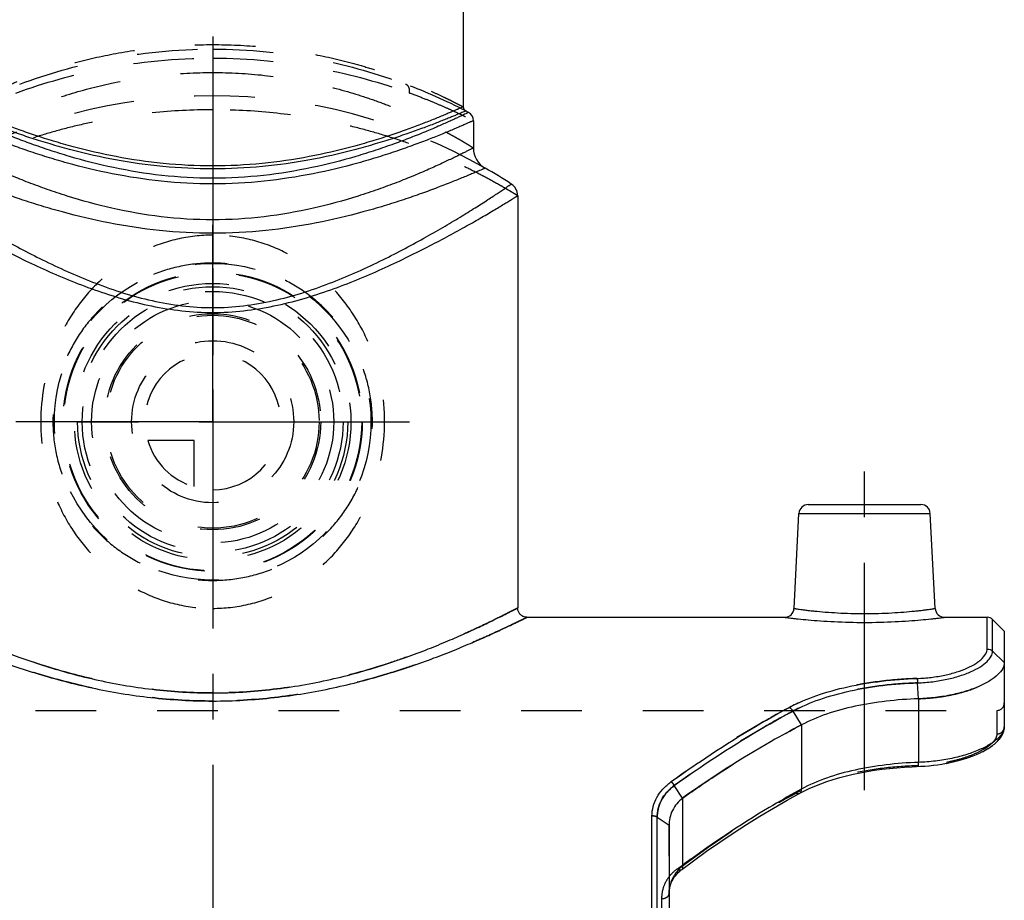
# Model space of a CAD drawing. Header units: millimetres. Extents: x 0 to 1000, y 0 to 1000.
# Tile 4 of 5: x 479 to 585, y 424 to 519. Entities that reach past the tile are written whole.
import ezdxf

# ---------------------------------------------------------------- set-up
doc = ezdxf.new("R2010")
doc.units = ezdxf.units.MM
doc.header["$LTSCALE"] = 65.185185
doc.linetypes.add('CENTER', pattern=[0.6, 0.375, -0.075, 0.075, -0.075])
doc.linetypes.add('HIDDEN', pattern=[0.2, 0.1, -0.1])
for name, color, linetype in [('ACHSEN_S', 7, 'CONTINUOUS'), ('FASEN', 7, 'CONTINUOUS'), ('FLAECHEN', 7, 'CONTINUOUS'), ('KOERPER', 7, 'CONTINUOUS'), ('KONST.EL_MIT_GEO', 7, 'CONTINUOUS'), ('KURVEN', 7, 'CONTINUOUS')]:
    doc.layers.add(name, color=color, linetype=linetype)

msp = doc.modelspace()

# ---------------------------------------------------------------- linework, layer by layer
at = {"layer": 'ACHSEN_S', "color": 40, "linetype": 'CENTER'}
msp.add_line((500, 634.1), (500, 366.76), dxfattribs=at)
at = {"layer": 'FASEN', "color": 7, "linetype": 'Continuous'}
for p, q in [((585, 452.9), (583.73, 454.17)), ((585, 452.9), (585, 449.56)), ((549, 432.04), (549, 402.69))]:
    msp.add_line(p, q, dxfattribs=at)
at = {"layer": 'FASEN', "color": 8, "linetype": 'HIDDEN'}
msp.add_circle((500, 475.4), 14.85, dxfattribs=at)
for points, knots in [([(575.78, 445.65), (576.39, 445.67), (577.59, 445.76), (579.32, 446.04), (580.9, 446.44), (582.29, 446.95), (583.43, 447.54), (584.28, 448.17), (584.84, 448.83), (585, 449.34), (585, 449.56)], [0, 0, 0, 0, 0.172245, 0.339334, 0.495541, 0.63581, 0.756816, 0.856773, 0.936125, 1, 1, 1, 1]), ([(550.46, 434.99), (551.5, 435.72), (555.61, 438.55), (559.91, 441.11), (563.21, 442.84)], [0, 0, 0, 0, 0.253526, 1, 1, 1, 1])]:
    msp.add_open_spline(points, degree=3, knots=knots, dxfattribs=at)
at = {"layer": 'FASEN', "color": 7, "linetype": 'Continuous'}
for points, knots in [([(585, 449.56), (585, 449.34), (584.84, 448.83), (584.29, 448.17), (583.43, 447.54), (582.3, 446.96), (580.92, 446.45), (579.33, 446.04), (577.6, 445.76), (576.4, 445.67), (575.78, 445.65)], [0, 0, 0, 0, 0.063745, 0.142879, 0.242543, 0.363234, 0.503073, 0.658763, 0.826031, 1, 1, 1, 1]), ([(575.78, 445.65), (574.63, 445.61), (572.34, 445.44), (569.03, 444.92), (565.97, 444.09), (564.07, 443.3), (563.21, 442.84)], [0, 0, 0, 0, 0.267892, 0.528406, 0.774142, 1, 1, 1, 1]), ([(563.21, 442.84), (562.12, 442.27), (557.74, 439.87), (553.53, 437.17), (550.46, 434.99)], [0, 0, 0, 0, 0.246362, 1, 1, 1, 1]), ([(550.46, 434.99), (550.01, 434.63), (549.25, 433.74), (549, 432.59), (549, 432.04)], [0, 0, 0, 0, 0.511797, 1, 1, 1, 1])]:
    msp.add_open_spline(points, degree=3, knots=knots, dxfattribs=at)
at = {"layer": 'FLAECHEN', "color": 7, "linetype": 'Continuous'}
for p, q in [((528, 507.73), (528, 504.8)), ((532.75, 499.67), (532.75, 455.4))]:
    msp.add_line(p, q, dxfattribs=at)
at = {"layer": 'FLAECHEN', "color": 8, "linetype": 'HIDDEN'}
for radius in [13, 11.43]:
    msp.add_circle((500, 475.4), radius, dxfattribs=at)
at = {"layer": 'KOERPER', "color": 40, "linetype": 'CENTER'}
for p, q in [((500, 475.4), (500, 496.53)), ((500, 475.4), (478.87, 475.4)), ((500, 475.4), (521.13, 475.4)), ((500, 475.4), (500, 454.27)), ((570, 435.82), (570, 471.5))]:
    msp.add_line(p, q, dxfattribs=at)
at = {"layer": 'KOERPER', "color": 7, "linetype": 'Continuous'}
for p, q in [((533.75, 454.4), (561.42, 454.4)), ((578.58, 454.4), (583.17, 454.4))]:
    msp.add_line(p, q, dxfattribs=at)
at = {"layer": 'KOERPER', "color": 8, "linetype": 'HIDDEN'}
msp.add_line((415.8, 444.4), (584.2, 444.4), dxfattribs=at)
for radius in [17, 16.06, 16]:
    msp.add_circle((500, 475.4), radius, dxfattribs=at)
at = {"layer": 'KONST.EL_MIT_GEO', "color": 7, "linetype": 'Continuous'}
for p, q in [((526.9, 564.9), (526.9, 509.22)), ((563.95, 466.5), (576.05, 466.5)), ((562.42, 455.35), (562.95, 465.55)), ((562.95, 465.55), (577.05, 465.55)), ((577.58, 455.35), (577.05, 465.55)), ((583.17, 450.99), (583.17, 454.4)), ((583.73, 450.76), (583.73, 454.17)), ((585, 449.56), (583.73, 450.76)), ((585, 449.56), (585, 442.63)), ((575.78, 445.65), (575.69, 447.36)), ((575.78, 445.65), (575.78, 438.82)), ((563.21, 442.84), (562.32, 444.33)), ((563.21, 442.84), (563.21, 435.95)), ((584.8, 441.82), (584.88, 442.01)), ((583.93, 440.78), (584.13, 440.96)), ((584.12, 440.95), (584.3, 441.13)), ((584.29, 441.12), (584.46, 441.3)), ((584.45, 441.29), (584.59, 441.47)), ((584.59, 441.47), (584.71, 441.65)), ((584.7, 441.64), (584.81, 441.83)), ((582, 439.67), (582.35, 439.82)), ((582.33, 439.82), (582.67, 439.98)), ((582.65, 439.97), (582.96, 440.14)), ((582.95, 440.13), (583.24, 440.3)), ((583.22, 440.29), (583.49, 440.46)), ((583.48, 440.45), (583.72, 440.63)), ((583.71, 440.62), (583.94, 440.79)), ((578.74, 438.71), (579.2, 438.81)), ((579.19, 438.8), (579.64, 438.9)), ((579.62, 438.9), (580.07, 439.01)), ((580.05, 439.01), (580.49, 439.13)), ((580.47, 439.13), (580.89, 439.26)), ((580.88, 439.25), (581.28, 439.39)), ((581.27, 439.38), (581.66, 439.53)), ((581.64, 439.52), (582.01, 439.67)), ((575.11, 438.36), (576.02, 438.4)), ((576.01, 438.4), (576.47, 438.43)), ((576.46, 438.43), (576.93, 438.46)), ((576.91, 438.46), (577.38, 438.51)), ((577.37, 438.51), (577.84, 438.57)), ((577.83, 438.57), (578.3, 438.64)), ((578.28, 438.64), (578.75, 438.72)), ((550.46, 434.99), (549.56, 436.33)), ((550.46, 434.99), (550.46, 427.7)), ((547.17, 404.89), (547.17, 433.06)), ((549, 432.04), (547.73, 432.9)), ((547.73, 404.18), (547.73, 432.9)), ((550.32, 427.28), (550.38, 427.32))]:
    msp.add_line(p, q, dxfattribs=at)
at = {"layer": 'KONST.EL_MIT_GEO', "color": 8, "linetype": 'HIDDEN'}
for p, q in [((520.72, 511.64), (520.73, 511.64)), ((584.2, 444.4), (584.2, 441.87)), ((585, 442.63), (585, 442.63)), ((569.51, 437.7), (569.53, 437.7)), ((570.28, 437.84), (570.29, 437.84)), ((571.05, 437.97), (571.07, 437.97)), ((571.84, 438.08), (571.86, 438.08)), ((572.64, 438.17), (572.66, 438.17)), ((573.45, 438.25), (573.47, 438.25)), ((574.27, 438.31), (574.29, 438.31)), ((575.1, 438.36), (575.11, 438.36)), ((575.72, 438.47), (575.75, 438.48)), ((575.72, 438.47), (575.75, 438.48)), ((549.22, 436.72), (549.21, 436.72)), ((565.95, 436.76), (565.96, 436.77)), ((566.62, 436.98), (566.64, 436.99)), ((567.32, 437.18), (567.33, 437.19)), ((568.03, 437.37), (568.05, 437.38)), ((568.77, 437.54), (568.78, 437.55)), ((563.46, 435.73), (563.47, 435.73)), ((564.05, 436.01), (564.06, 436.02)), ((564.66, 436.28), (564.67, 436.28)), ((565.29, 436.53), (565.3, 436.53)), ((561.68, 434.76), (561.69, 434.76)), ((560.21, 433.91), (560.22, 433.92)), ((547.17, 433.08), (547.17, 433.06)), ((558.75, 433.04), (558.76, 433.04)), ((549, 402.69), (549, 432.04)), ((557.3, 432.13), (557.31, 432.14)), ((555.86, 431.2), (555.87, 431.21)), ((553.02, 429.26), (553.03, 429.27)), ((554.43, 430.24), (554.44, 430.25)), ((551.63, 428.26), (551.64, 428.26)), ((550.14, 427.13), (550.15, 427.14)), ((550.31, 427.27), (550.32, 427.28)), ((549.33, 426.09), (549.33, 426.1)), ((549.43, 426.28), (549.44, 426.29)), ((549.55, 426.47), (549.56, 426.48)), ((549.68, 426.64), (549.69, 426.65)), ((549.82, 426.81), (549.83, 426.82)), ((549.98, 426.97), (549.99, 426.98)), ((549.02, 425.03), (549.02, 425.05)), ((549.05, 425.26), (549.05, 425.27)), ((549.1, 425.48), (549.1, 425.49)), ((549.16, 425.69), (549.16, 425.7)), ((549.24, 425.89), (549.24, 425.9)), ((548.2, 424.19), (548.2, 397.47)), ((549, 424.8), (549, 424.82))]:
    msp.add_line(p, q, dxfattribs=at)
at = {"layer": 'KONST.EL_MIT_GEO', "color": 7, "linetype": 'Continuous'}
for points in [[(533.75, 454.4), (533.7, 454.4), (533.62, 454.41), (533.54, 454.42), (533.46, 454.44), (533.39, 454.47), (533.31, 454.5), (533.24, 454.54), (533.17, 454.58), (533.11, 454.63), (533.05, 454.69), (532.99, 454.75), (532.94, 454.81), (532.9, 454.88), (532.86, 454.95), (532.82, 455.02), (532.8, 455.1), (532.78, 455.17), (532.76, 455.25), (532.75, 455.33), (532.75, 455.4)], [(584.88, 442), (584.94, 442.19), (584.98, 442.37), (585, 442.55), (585, 442.63)], [(584.88, 442.01), (584.94, 442.2), (584.98, 442.38), (585, 442.56)], [(563.03, 435.5), (563.47, 435.73), (564.06, 436.02), (564.67, 436.28), (565.3, 436.53), (565.96, 436.77), (566.64, 436.99), (567.33, 437.19), (568.05, 437.38), (568.78, 437.55), (569.53, 437.7), (570.29, 437.84), (571.07, 437.97), (571.86, 438.08), (572.66, 438.17), (573.47, 438.25), (574.29, 438.31), (575.11, 438.36)], [(550.38, 427.32), (551.64, 428.26), (553.03, 429.27), (554.44, 430.25), (555.87, 431.21), (557.31, 432.14), (558.76, 433.04), (560.22, 433.92), (561.69, 434.76), (563.03, 435.5)], [(549, 424.7), (549, 424.82), (549.02, 425.05), (549.05, 425.27), (549.1, 425.49), (549.16, 425.7), (549.24, 425.9), (549.33, 426.1), (549.44, 426.29), (549.56, 426.48), (549.69, 426.65), (549.83, 426.82), (549.99, 426.98), (550.15, 427.14), (550.32, 427.28)]]:
    msp.add_lwpolyline(points, dxfattribs=at)
at = {"layer": 'KONST.EL_MIT_GEO', "color": 8, "linetype": 'HIDDEN'}
for radius in [14, 13]:
    msp.add_circle((500, 475.4), radius, dxfattribs=at)
for centre, radius, start, end in [((500, 456.4), 59, 62.5804, 69.4289), ((500, 451.4), 59, 60.2686, 119.7314), ((584.2, 445.2), 0.8, 270, 360), ((570.57, 420.71), 16.81, 117.0202, 118.127)]:
    msp.add_arc(centre, radius, start, end, dxfattribs=at)
at = {"layer": 'KONST.EL_MIT_GEO', "color": 7, "linetype": 'Continuous'}
for centre, radius, start, end in [((527.4, 509.22), 0.5, 179.9998, 242.5805), ((500, 456.4), 59, 62.2563, 62.5804), ((527, 507.73), 1, 0.0001, 62.2562), ((530.5, 504.8), 2.5, 180, 240.2686), ((500, 451.4), 59, 57.0793, 60.2686), ((531.25, 499.67), 1.5, 360, 57.0792), ((563.95, 465.5), 1, 90, 177), ((576.05, 465.5), 1, 3, 90), ((561.42, 455.4), 1, 269.9992, 357.0002), ((578.58, 455.4), 1, 182.9998, 270.0008), ((583.17, 453.6), 0.8, 45, 90), ((607.65, 354), 93.22, 118.4713, 118.7014)]:
    msp.add_arc(centre, radius, start, end, dxfattribs=at)
at = {"layer": 'KONST.EL_MIT_GEO', "color": 8, "linetype": 'HIDDEN'}
for points, knots in [([(473.1, 509.22), (473.1, 509.22), (473.12, 509.22), (473.14, 509.24), (473.18, 509.26), (473.24, 509.29), (473.31, 509.33), (473.45, 509.4), (473.65, 509.5), (473.95, 509.65), (474.3, 509.84), (474.72, 510.04), (475.4, 510.37), (476.38, 510.83), (477.73, 511.41), (479.28, 512.04), (481.02, 512.68), (482.94, 513.32), (485.8, 514.15), (489.72, 515.04), (494.74, 515.74), (500, 515.98), (505.26, 515.74), (510.28, 515.04), (514.2, 514.15), (517.06, 513.32), (518.98, 512.68), (520.72, 512.04), (522.27, 511.41), (523.62, 510.83), (524.6, 510.37), (525.28, 510.04), (525.7, 509.84), (526.05, 509.65), (526.35, 509.5), (526.55, 509.4), (526.69, 509.33), (526.76, 509.29), (526.82, 509.26), (526.86, 509.24), (526.88, 509.22), (526.9, 509.22), (526.9, 509.22)], [0, 0, 0, 0, 0.000169, 0.000676, 0.001518, 0.002695, 0.004205, 0.006045, 0.010702, 0.016635, 0.023807, 0.032174, 0.041693, 0.06399, 0.090313, 0.12029, 0.153571, 0.189833, 0.228767, 0.313414, 0.404882, 0.5, 0.595118, 0.686587, 0.771233, 0.810167, 0.846429, 0.87971, 0.909687, 0.93601, 0.958307, 0.967826, 0.976193, 0.983365, 0.989298, 0.993955, 0.995795, 0.997305, 0.998482, 0.999324, 0.999831, 1, 1, 1, 1]), ([(479.28, 511.64), (482.27, 512.76), (489.08, 514.72), (496.14, 515.42), (500, 515.42)], [0, 0, 0, 0, 0.453093, 1, 1, 1, 1]), ([(500, 515.42), (503.86, 515.42), (510.92, 514.72), (517.73, 512.76), (520.72, 511.64)], [0, 0, 0, 0, 0.546908, 1, 1, 1, 1]), ([(478.87, 510.7), (481.93, 511.81), (488.88, 513.75), (496.08, 514.45), (500, 514.45)], [0, 0, 0, 0, 0.453853, 1, 1, 1, 1]), ([(500, 514.45), (503.92, 514.45), (511.12, 513.75), (518.07, 511.81), (521.13, 510.7)], [0, 0, 0, 0, 0.546147, 1, 1, 1, 1]), ([(472, 504.8), (472, 504.81), (472.02, 504.81), (472.04, 504.83), (472.09, 504.86), (472.15, 504.89), (472.22, 504.94), (472.36, 505.03), (472.58, 505.16), (472.89, 505.35), (473.26, 505.57), (473.7, 505.82), (474.2, 506.1), (474.76, 506.41), (475.61, 506.87), (476.82, 507.49), (478.43, 508.24), (480.23, 509.02), (482.22, 509.79), (485.19, 510.79), (489.26, 511.86), (494.5, 512.7), (498.14, 512.9), (500, 512.9)], [0, 0, 0, 0, 0.000351, 0.001401, 0.003149, 0.00559, 0.00872, 0.01253, 0.022162, 0.034406, 0.049169, 0.066345, 0.085826, 0.107498, 0.131249, 0.184554, 0.244932, 0.31166, 0.384095, 0.461652, 0.629818, 0.81129, 1, 1, 1, 1]), ([(500, 512.9), (501.86, 512.9), (505.5, 512.7), (510.74, 511.86), (514.81, 510.79), (517.78, 509.79), (519.77, 509.02), (521.57, 508.24), (523.18, 507.49), (524.39, 506.87), (525.24, 506.41), (525.8, 506.1), (526.3, 505.82), (526.74, 505.57), (527.11, 505.35), (527.42, 505.16), (527.64, 505.03), (527.78, 504.94), (527.85, 504.89), (527.91, 504.86), (527.96, 504.83), (527.98, 504.81), (528, 504.81), (528, 504.8)], [0, 0, 0, 0, 0.188711, 0.370183, 0.538349, 0.615906, 0.688341, 0.755069, 0.815446, 0.868752, 0.892503, 0.914174, 0.933655, 0.950832, 0.965594, 0.977838, 0.98747, 0.991281, 0.99441, 0.996851, 0.998599, 0.999649, 1, 1, 1, 1]), ([(521.13, 510.7), (521.15, 510.8), (521.16, 511.01), (521.09, 511.29), (520.95, 511.51), (520.81, 511.61), (520.73, 511.64)], [0, 0, 0, 0, 0.283377, 0.544674, 0.780928, 1, 1, 1, 1]), ([(521.13, 510.7), (521.65, 510.52), (522.62, 510.15), (523.98, 509.6), (525.15, 509.09), (526.01, 508.7), (526.6, 508.42), (526.96, 508.25), (527.27, 508.1), (527.52, 507.97), (527.7, 507.88), (527.82, 507.83), (527.88, 507.79), (527.93, 507.77), (527.97, 507.75), (527.99, 507.74), (528, 507.73), (528, 507.73)], [0, 0, 0, 0, 0.219394, 0.415948, 0.587592, 0.732163, 0.793619, 0.847504, 0.893574, 0.931605, 0.961401, 0.97316, 0.982804, 0.990319, 0.995694, 0.998923, 1, 1, 1, 1]), ([(500, 508.9), (497.83, 508.9), (493.57, 508.68), (488.38, 507.88), (484.46, 506.98), (481.74, 506.22), (479.2, 505.39), (476.87, 504.51), (474.76, 503.63), (472.88, 502.76), (471.47, 502.05), (470.47, 501.53), (469.82, 501.17), (469.24, 500.84), (468.72, 500.55), (468.29, 500.29), (467.93, 500.08), (467.67, 499.93), (467.51, 499.83), (467.42, 499.77), (467.35, 499.73), (467.3, 499.7), (467.27, 499.68), (467.26, 499.67), (467.25, 499.67), (467.25, 499.67)], [0, 0, 0, 0, 0.188925, 0.370594, 0.456762, 0.538919, 0.61648, 0.688882, 0.755541, 0.815825, 0.869028, 0.892729, 0.914353, 0.933791, 0.950931, 0.965662, 0.977881, 0.987493, 0.991297, 0.99442, 0.996857, 0.998602, 0.999213, 0.99965, 1, 1, 1, 1]), ([(532.75, 499.67), (532.75, 499.67), (532.74, 499.67), (532.73, 499.68), (532.7, 499.7), (532.65, 499.73), (532.58, 499.77), (532.49, 499.83), (532.33, 499.93), (532.07, 500.08), (531.71, 500.29), (531.28, 500.55), (530.76, 500.84), (530.18, 501.17), (529.53, 501.53), (528.53, 502.05), (527.12, 502.76), (525.24, 503.63), (523.13, 504.51), (520.8, 505.39), (518.26, 506.22), (515.54, 506.98), (511.62, 507.88), (506.43, 508.68), (502.17, 508.9), (500, 508.9)], [0, 0, 0, 0, 0.00035, 0.000787, 0.001398, 0.003143, 0.00558, 0.008703, 0.012507, 0.022119, 0.034338, 0.049069, 0.066208, 0.085646, 0.10727, 0.130971, 0.184173, 0.244457, 0.311116, 0.383519, 0.461081, 0.543239, 0.629408, 0.811076, 1, 1, 1, 1]), ([(500, 495.44), (498.72, 495.44), (496.16, 495.15), (492.55, 493.88), (489.33, 491.9), (486.59, 489.35), (484.39, 486.32), (482.22, 481.77), (481.09, 475.4), (482.22, 469.03), (484.39, 464.48), (486.59, 461.45), (489.33, 458.9), (492.55, 456.92), (496.16, 455.65), (498.72, 455.36), (500, 455.36)], [0, 0, 0, 0, 0.063749, 0.12678, 0.188859, 0.250294, 0.311706, 0.373735, 0.5, 0.626265, 0.688294, 0.749706, 0.811141, 0.87322, 0.936251, 1, 1, 1, 1]), ([(500, 455.36), (501.28, 455.36), (503.84, 455.65), (507.45, 456.92), (510.67, 458.9), (513.41, 461.45), (515.61, 464.48), (517.78, 469.03), (518.91, 475.4), (517.78, 481.77), (515.61, 486.32), (513.41, 489.35), (510.67, 491.9), (507.45, 493.88), (503.84, 495.15), (501.28, 495.44), (500, 495.44)], [0, 0, 0, 0, 0.063749, 0.12678, 0.188859, 0.250294, 0.311706, 0.373735, 0.5, 0.626265, 0.688294, 0.749706, 0.811141, 0.87322, 0.936251, 1, 1, 1, 1]), ([(500, 492.44), (498.85, 492.44), (496.56, 492.21), (493.3, 491.2), (490.35, 489.61), (487.8, 487.52), (485.7, 484.98), (484.1, 482.06), (483.08, 478.83), (482.73, 475.4), (483.08, 471.97), (484.1, 468.74), (485.7, 465.82), (487.8, 463.28), (490.35, 461.19), (493.3, 459.6), (496.56, 458.59), (498.85, 458.36), (500, 458.36)], [0, 0, 0, 0, 0.064343, 0.127714, 0.189721, 0.250677, 0.311386, 0.372839, 0.435771, 0.5, 0.564229, 0.627161, 0.688614, 0.749323, 0.810279, 0.872286, 0.935657, 1, 1, 1, 1]), ([(500, 458.36), (501.15, 458.36), (503.44, 458.59), (506.7, 459.6), (509.65, 461.19), (512.2, 463.28), (514.3, 465.82), (515.9, 468.74), (516.92, 471.97), (517.27, 475.4), (516.92, 478.83), (515.9, 482.06), (514.3, 484.98), (512.2, 487.52), (509.65, 489.61), (506.7, 491.2), (503.44, 492.21), (501.15, 492.44), (500, 492.44)], [0, 0, 0, 0, 0.064342, 0.127714, 0.189721, 0.250677, 0.311386, 0.372839, 0.435771, 0.5, 0.564229, 0.627161, 0.688614, 0.749323, 0.810279, 0.872286, 0.935658, 1, 1, 1, 1]), ([(500, 446.28), (497.83, 446.28), (493.57, 446.54), (487.46, 447.6), (482.72, 448.91), (479.25, 450.09), (476.92, 450.96), (474.8, 451.83), (472.91, 452.65), (471.27, 453.41), (470.07, 453.98), (469.24, 454.39), (468.73, 454.65), (468.29, 454.87), (467.93, 455.05), (467.67, 455.18), (467.51, 455.26), (467.42, 455.31), (467.35, 455.35), (467.3, 455.37), (467.27, 455.39), (467.25, 455.4), (467.25, 455.4)], [0, 0, 0, 0, 0.189584, 0.371974, 0.541115, 0.619112, 0.691876, 0.758746, 0.81901, 0.871909, 0.916659, 0.935733, 0.952482, 0.966819, 0.978666, 0.987956, 0.991624, 0.994633, 0.996978, 0.998656, 0.999664, 1, 1, 1, 1]), ([(532.75, 455.4), (532.75, 455.4), (532.73, 455.39), (532.7, 455.37), (532.65, 455.35), (532.58, 455.31), (532.49, 455.26), (532.33, 455.18), (532.07, 455.05), (531.71, 454.87), (531.27, 454.65), (530.76, 454.39), (529.93, 453.98), (528.73, 453.41), (527.09, 452.65), (525.2, 451.83), (523.08, 450.96), (520.75, 450.09), (517.28, 448.91), (512.54, 447.6), (506.43, 446.54), (502.17, 446.28), (500, 446.28)], [0, 0, 0, 0, 0.000336, 0.001344, 0.003022, 0.005367, 0.008376, 0.012044, 0.021334, 0.033181, 0.047518, 0.064267, 0.083341, 0.128091, 0.18099, 0.241255, 0.308124, 0.380888, 0.458885, 0.628027, 0.810416, 1, 1, 1, 1]), ([(500, 445.41), (497.78, 445.41), (493.43, 445.66), (487.17, 446.7), (482.29, 447.98), (478.71, 449.13), (476.3, 450), (474.11, 450.85), (472.15, 451.67), (470.44, 452.42), (469.19, 452.99), (468.33, 453.39), (467.79, 453.65), (467.33, 453.87), (466.96, 454.05), (466.69, 454.18), (466.52, 454.26), (466.43, 454.31), (466.35, 454.35), (466.3, 454.37), (466.27, 454.39), (466.25, 454.4), (466.25, 454.4)], [0, 0, 0, 0, 0.188702, 0.37052, 0.539508, 0.617565, 0.690462, 0.757519, 0.818007, 0.871146, 0.916132, 0.935316, 0.952167, 0.966595, 0.97852, 0.987872, 0.991566, 0.994595, 0.996957, 0.998647, 0.999662, 1, 1, 1, 1]), ([(533.75, 454.4), (533.75, 454.4), (533.73, 454.39), (533.7, 454.37), (533.65, 454.35), (533.57, 454.31), (533.48, 454.26), (533.31, 454.18), (533.04, 454.05), (532.67, 453.87), (532.21, 453.65), (531.67, 453.39), (530.81, 452.99), (529.56, 452.42), (527.85, 451.67), (525.89, 450.85), (523.7, 450), (521.29, 449.13), (517.71, 447.98), (512.83, 446.7), (506.57, 445.66), (502.22, 445.41), (500, 445.41)], [0, 0, 0, 0, 0.000338, 0.001353, 0.003043, 0.005405, 0.008434, 0.012128, 0.02148, 0.033405, 0.047833, 0.064684, 0.083868, 0.128854, 0.181993, 0.242481, 0.309538, 0.382435, 0.460492, 0.62948, 0.811299, 1, 1, 1, 1]), ([(575.64, 447.83), (574.37, 447.79), (571.87, 447.6), (568.25, 447.01), (564.92, 446.1), (562.86, 445.23), (561.92, 444.72)], [0, 0, 0, 0, 0.270013, 0.529924, 0.77429, 1, 1, 1, 1]), ([(575.69, 447.36), (574.44, 447.32), (572.01, 447.14), (568.49, 446.56), (565.24, 445.68), (563.23, 444.83), (562.32, 444.33)], [0, 0, 0, 0, 0.269691, 0.529475, 0.773961, 1, 1, 1, 1]), ([(575.64, 447.83), (575.65, 447.77), (575.67, 447.61), (575.68, 447.46), (575.69, 447.36)], [0, 0, 0, 0, 0.411979, 1, 1, 1, 1]), ([(561.92, 444.72), (560.85, 444.15), (556.48, 441.7), (552.28, 438.95), (549.22, 436.72)], [0, 0, 0, 0, 0.243798, 1, 1, 1, 1]), ([(562.32, 444.33), (561.24, 443.76), (556.85, 441.31), (552.64, 438.56), (549.56, 436.33)], [0, 0, 0, 0, 0.243874, 1, 1, 1, 1]), ([(584.2, 441.87), (584.3, 441.87), (584.51, 441.91), (584.78, 442.08), (584.96, 442.33), (585, 442.53), (585, 442.63)], [0, 0, 0, 0, 0.255337, 0.507537, 0.755326, 1, 1, 1, 1]), ([(584.2, 441.87), (584.2, 441.68), (584.09, 441.39), (583.84, 441.04), (583.56, 440.76), (583.21, 440.48), (582.61, 440.1), (581.7, 439.65), (580.43, 439.2), (578.97, 438.83), (577.39, 438.58), (576.28, 438.49), (575.72, 438.47)], [0, 0, 0, 0, 0.057643, 0.093112, 0.134082, 0.180875, 0.233524, 0.355487, 0.497276, 0.654963, 0.824088, 1, 1, 1, 1]), ([(575.72, 438.47), (574.52, 438.43), (572.14, 438.26), (568.71, 437.71), (565.52, 436.85), (563.55, 436.02), (562.65, 435.53)], [0, 0, 0, 0, 0.268251, 0.527427, 0.772415, 1, 1, 1, 1]), ([(575.72, 438.47), (575.73, 438.45), (575.73, 438.43), (575.74, 438.39), (575.75, 438.39)], [0, 0, 0, 0, 0.719452, 1, 1, 1, 1]), ([(575.72, 438.47), (575.73, 438.45), (575.73, 438.43), (575.74, 438.39), (575.75, 438.39)], [0, 0, 0, 0, 0.719464, 1, 1, 1, 1]), ([(549.56, 436.33), (549.55, 436.37), (549.51, 436.46), (549.42, 436.56), (549.32, 436.65), (549.26, 436.7), (549.22, 436.72)], [0, 0, 0, 0, 0.259564, 0.515759, 0.765899, 1, 1, 1, 1]), ([(549.56, 436.33), (549.01, 435.92), (548.29, 435.14), (547.81, 433.87), (547.73, 433.22), (547.73, 432.9)], [0, 0, 0, 0, 0.516082, 0.758983, 1, 1, 1, 1]), ([(550.46, 427.7), (551.5, 428.49), (555.59, 431.47), (559.9, 434.15), (563.21, 435.95)], [0, 0, 0, 0, 0.256876, 1, 1, 1, 1]), ([(549.9, 427.4), (550.94, 428.18), (555.03, 431.12), (559.34, 433.77), (562.65, 435.53)], [0, 0, 0, 0, 0.256727, 1, 1, 1, 1]), ([(562.65, 435.53), (562.71, 435.5), (562.84, 435.45), (562.97, 435.47), (563.03, 435.5)], [0, 0, 0, 0, 0.543267, 1, 1, 1, 1]), ([(547.73, 432.9), (547.7, 432.93), (547.62, 432.99), (547.48, 433.04), (547.32, 433.07), (547.22, 433.08), (547.17, 433.08)], [0, 0, 0, 0, 0.241993, 0.48777, 0.741186, 1, 1, 1, 1]), ([(549.9, 427.4), (549.63, 427.21), (549.15, 426.77), (548.6, 425.98), (548.27, 425.1), (548.2, 424.49), (548.2, 424.19)], [0, 0, 0, 0, 0.264706, 0.515833, 0.75876, 1, 1, 1, 1]), ([(549.9, 427.4), (549.94, 427.37), (550.03, 427.32), (550.19, 427.27), (550.32, 427.28), (550.38, 427.32)], [0, 0, 0, 0, 0.315107, 0.585656, 1, 1, 1, 1]), ([(549.9, 427.4), (549.94, 427.37), (550.03, 427.32), (550.19, 427.27), (550.32, 427.28), (550.38, 427.32)], [0, 0, 0, 0, 0.315107, 0.585656, 1, 1, 1, 1]), ([(548.2, 424.19), (548.3, 424.19), (548.5, 424.21), (548.76, 424.32), (548.95, 424.48), (549, 424.63), (549, 424.7)], [0, 0, 0, 0, 0.298004, 0.570436, 0.802123, 1, 1, 1, 1])]:
    msp.add_open_spline(points, degree=3, knots=knots, dxfattribs=at)
at = {"layer": 'KONST.EL_MIT_GEO', "color": 7, "linetype": 'Continuous'}
for points, knots in [([(500, 501.55), (498.17, 501.55), (494.59, 501.75), (489.45, 502.59), (485.46, 503.61), (482.54, 504.53), (480.58, 505.21), (478.8, 505.87), (477.23, 506.51), (475.86, 507.09), (474.86, 507.53), (474.17, 507.84), (473.75, 508.04), (473.39, 508.21), (473.09, 508.35), (472.88, 508.45), (472.75, 508.51), (472.67, 508.55), (472.62, 508.58), (472.57, 508.6), (472.55, 508.61), (472.54, 508.62), (472.53, 508.62)], [0, 0, 0, 0, 0.191461, 0.375453, 0.545592, 0.623754, 0.696429, 0.762956, 0.822651, 0.874814, 0.918743, 0.937408, 0.953765, 0.967743, 0.979276, 0.988307, 0.99187, 0.994792, 0.997067, 0.998695, 0.999673, 1, 1, 1, 1]), ([(527.17, 508.77), (527.17, 508.77), (527.16, 508.76), (527.13, 508.76), (527.09, 508.74), (527, 508.7), (526.84, 508.63), (526.61, 508.53), (526.31, 508.41), (525.95, 508.25), (525.52, 508.08), (524.83, 507.8), (523.83, 507.4), (522.46, 506.88), (520.89, 506.32), (519.12, 505.73), (517.17, 505.13), (514.28, 504.33), (510.33, 503.44), (505.29, 502.72), (500, 502.46), (494.71, 502.72), (489.67, 503.44), (485.72, 504.33), (482.83, 505.13), (480.88, 505.73), (479.11, 506.32), (477.54, 506.88), (476.17, 507.4), (475.17, 507.8), (474.48, 508.08), (474.05, 508.25), (473.69, 508.41), (473.39, 508.53), (473.16, 508.63), (473, 508.7), (472.91, 508.74), (472.87, 508.76), (472.84, 508.76), (472.83, 508.77), (472.83, 508.77)], [0, 0, 0, 0, 0.000165, 0.000657, 0.001478, 0.002624, 0.00589, 0.010438, 0.016244, 0.023278, 0.031505, 0.04089, 0.06296, 0.089144, 0.119081, 0.152415, 0.188801, 0.227902, 0.312906, 0.404659, 0.5, 0.595341, 0.687095, 0.772098, 0.811199, 0.847585, 0.88092, 0.910856, 0.93704, 0.959111, 0.968495, 0.976722, 0.983756, 0.989562, 0.99411, 0.997376, 0.998522, 0.999343, 0.999835, 1, 1, 1, 1]), ([(526.9, 509.22), (526.9, 509.21), (526.88, 509.21), (526.86, 509.2), (526.82, 509.18), (526.76, 509.15), (526.69, 509.12), (526.55, 509.06), (526.35, 508.97), (526.05, 508.84), (525.7, 508.69), (525.28, 508.51), (524.6, 508.22), (523.61, 507.82), (522.26, 507.29), (520.71, 506.72), (518.96, 506.11), (517.03, 505.5), (514.17, 504.69), (510.26, 503.78), (505.25, 503.04), (500, 502.78), (494.75, 503.04), (489.74, 503.78), (485.83, 504.69), (482.97, 505.5), (481.04, 506.11), (479.29, 506.72), (477.74, 507.29), (476.39, 507.82), (475.4, 508.22), (474.72, 508.51), (474.3, 508.69), (473.95, 508.84), (473.65, 508.97), (473.45, 509.06), (473.31, 509.12), (473.24, 509.15), (473.18, 509.18), (473.14, 509.2), (473.12, 509.21), (473.1, 509.21), (473.1, 509.22)], [0, 0, 0, 0, 0.000164, 0.000655, 0.001473, 0.002616, 0.004083, 0.005872, 0.010406, 0.016194, 0.023209, 0.031415, 0.040776, 0.062799, 0.088936, 0.118832, 0.152135, 0.1885, 0.227595, 0.312636, 0.404499, 0.5, 0.595501, 0.687364, 0.772405, 0.8115, 0.847865, 0.881168, 0.911064, 0.937201, 0.959224, 0.968585, 0.976791, 0.983806, 0.989594, 0.994128, 0.995917, 0.997384, 0.998527, 0.999345, 0.999836, 1, 1, 1, 1]), ([(527.47, 508.62), (527.46, 508.62), (527.45, 508.61), (527.43, 508.6), (527.38, 508.58), (527.33, 508.55), (527.25, 508.51), (527.12, 508.45), (526.91, 508.35), (526.61, 508.21), (526.25, 508.04), (525.83, 507.84), (525.14, 507.53), (524.14, 507.09), (522.77, 506.51), (521.2, 505.87), (519.42, 505.21), (517.46, 504.53), (514.54, 503.61), (510.55, 502.59), (505.41, 501.75), (501.83, 501.55), (500, 501.55)], [0, 0, 0, 0, 0.000327, 0.001305, 0.002933, 0.005208, 0.00813, 0.011693, 0.020724, 0.032257, 0.046235, 0.062592, 0.081256, 0.125186, 0.177349, 0.237044, 0.303571, 0.376246, 0.454408, 0.624547, 0.808539, 1, 1, 1, 1]), ([(500, 500.94), (498.15, 500.94), (494.53, 501.14), (489.32, 501.94), (485.25, 502.92), (482.27, 503.79), (480.27, 504.44), (478.45, 505.09), (476.83, 505.7), (475.43, 506.26), (474.4, 506.69), (473.69, 506.99), (473.25, 507.18), (472.88, 507.34), (472.57, 507.47), (472.36, 507.57), (472.22, 507.63), (472.14, 507.67), (472.08, 507.69), (472.04, 507.71), (472.02, 507.73), (472, 507.73), (472, 507.73)], [0, 0, 0, 0, 0.190829, 0.374401, 0.544403, 0.622591, 0.695347, 0.761998, 0.82185, 0.87419, 0.918303, 0.937056, 0.953496, 0.96755, 0.979149, 0.988234, 0.991819, 0.994759, 0.997049, 0.998687, 0.999671, 1, 1, 1, 1]), ([(528, 507.73), (528, 507.73), (527.98, 507.73), (527.96, 507.71), (527.92, 507.69), (527.86, 507.67), (527.78, 507.63), (527.64, 507.57), (527.43, 507.47), (527.12, 507.34), (526.75, 507.18), (526.31, 506.99), (525.6, 506.69), (524.57, 506.26), (523.17, 505.7), (521.55, 505.09), (519.73, 504.44), (517.73, 503.79), (514.75, 502.92), (510.68, 501.94), (505.47, 501.14), (501.85, 500.94), (500, 500.94)], [0, 0, 0, 0, 0.000329, 0.001313, 0.002951, 0.005241, 0.008181, 0.011766, 0.020851, 0.03245, 0.046504, 0.062944, 0.081697, 0.12581, 0.17815, 0.238002, 0.304653, 0.377409, 0.455597, 0.625599, 0.809171, 1, 1, 1, 1]), ([(500, 497.08), (498.15, 497.08), (494.51, 497.31), (489.29, 498.22), (485.23, 499.33), (482.26, 500.33), (480.27, 501.06), (478.46, 501.79), (476.84, 502.48), (475.44, 503.12), (474.41, 503.61), (473.7, 503.95), (473.26, 504.17), (472.89, 504.35), (472.58, 504.51), (472.36, 504.62), (472.22, 504.69), (472.15, 504.73), (472.08, 504.76), (472.04, 504.78), (472.02, 504.8), (472, 504.8), (472, 504.8)], [0, 0, 0, 0, 0.189696, 0.372204, 0.541448, 0.619466, 0.692223, 0.759055, 0.819258, 0.872087, 0.91677, 0.935815, 0.95254, 0.966857, 0.97869, 0.987969, 0.991633, 0.994639, 0.996981, 0.998657, 0.999664, 1, 1, 1, 1]), ([(528, 504.8), (528, 504.8), (527.98, 504.8), (527.96, 504.78), (527.92, 504.76), (527.85, 504.73), (527.78, 504.69), (527.64, 504.62), (527.42, 504.51), (527.11, 504.35), (526.74, 504.17), (526.3, 503.95), (525.59, 503.61), (524.56, 503.12), (523.16, 502.48), (521.54, 501.79), (519.73, 501.06), (517.74, 500.33), (514.77, 499.33), (510.71, 498.22), (505.49, 497.31), (501.85, 497.08), (500, 497.08)], [0, 0, 0, 0, 0.000336, 0.001343, 0.003019, 0.005361, 0.008367, 0.012031, 0.02131, 0.033143, 0.04746, 0.064185, 0.08323, 0.127913, 0.180742, 0.240945, 0.307777, 0.380534, 0.458552, 0.627796, 0.810304, 1, 1, 1, 1]), ([(500, 495.64), (498.1, 495.64), (494.36, 495.84), (488.97, 496.66), (484.76, 497.66), (481.65, 498.55), (479.55, 499.22), (477.64, 499.88), (475.93, 500.51), (474.43, 501.09), (473.33, 501.54), (472.57, 501.85), (472.1, 502.05), (471.7, 502.22), (471.36, 502.36), (471.13, 502.46), (470.98, 502.53), (470.9, 502.57), (470.83, 502.59), (470.78, 502.62), (470.76, 502.62), (470.74, 502.63), (470.74, 502.63)], [0, 0, 0, 0, 0.18836, 0.369974, 0.538909, 0.616968, 0.689876, 0.756954, 0.817479, 0.870683, 0.915765, 0.935007, 0.95192, 0.96641, 0.978395, 0.987798, 0.991513, 0.994562, 0.996937, 0.998637, 0.999659, 1, 1, 1, 1]), ([(529.26, 502.63), (529.26, 502.63), (529.24, 502.62), (529.22, 502.62), (529.17, 502.59), (529.1, 502.57), (529.02, 502.53), (528.87, 502.46), (528.64, 502.36), (528.3, 502.22), (527.9, 502.05), (527.43, 501.85), (526.67, 501.54), (525.57, 501.09), (524.07, 500.51), (522.36, 499.88), (520.45, 499.22), (518.35, 498.55), (515.24, 497.66), (511.03, 496.66), (505.64, 495.84), (501.9, 495.64), (500, 495.64)], [0, 0, 0, 0, 0.000341, 0.001363, 0.003063, 0.005438, 0.008487, 0.012202, 0.021605, 0.03359, 0.04808, 0.064993, 0.084235, 0.129317, 0.182521, 0.243046, 0.310124, 0.383032, 0.461091, 0.630026, 0.81164, 1, 1, 1, 1]), ([(467.93, 500.93), (467.94, 500.92), (467.95, 500.91), (467.98, 500.89), (468.03, 500.86), (468.1, 500.81), (468.19, 500.75), (468.35, 500.64), (468.6, 500.47), (468.96, 500.23), (469.39, 499.94), (469.9, 499.61), (470.71, 499.08), (471.89, 498.32), (473.5, 497.33), (475.34, 496.23), (477.39, 495.06), (479.65, 493.83), (482.98, 492.14), (487.54, 490.11), (492.47, 488.53), (496.71, 487.79), (498.9, 487.65), (500, 487.65)], [0, 0, 0, 0, 0.00035, 0.001397, 0.00314, 0.005575, 0.0087, 0.012507, 0.022139, 0.034406, 0.049226, 0.066505, 0.086141, 0.132045, 0.186042, 0.247237, 0.314782, 0.387883, 0.465817, 0.633575, 0.81326, 0.90615, 1, 1, 1, 1]), ([(500, 487.65), (501.1, 487.65), (503.29, 487.79), (507.53, 488.53), (512.46, 490.11), (517.02, 492.14), (520.35, 493.83), (522.61, 495.06), (524.66, 496.23), (526.5, 497.33), (528.11, 498.32), (529.29, 499.08), (530.1, 499.61), (530.61, 499.94), (531.04, 500.23), (531.4, 500.47), (531.65, 500.64), (531.81, 500.75), (531.9, 500.81), (531.97, 500.86), (532.02, 500.89), (532.05, 500.91), (532.06, 500.92), (532.07, 500.93)], [0, 0, 0, 0, 0.093849, 0.186739, 0.366423, 0.534181, 0.612115, 0.685217, 0.752761, 0.813957, 0.867954, 0.913859, 0.933494, 0.950774, 0.965593, 0.977861, 0.987493, 0.9913, 0.994425, 0.99686, 0.998603, 0.99965, 1, 1, 1, 1]), ([(467.25, 499.67), (467.25, 499.66), (467.27, 499.66), (467.3, 499.64), (467.35, 499.6), (467.43, 499.56), (467.52, 499.5), (467.69, 499.4), (467.95, 499.24), (468.32, 499.01), (468.77, 498.74), (469.3, 498.42), (470.14, 497.92), (471.36, 497.2), (473.02, 496.26), (474.92, 495.22), (477.03, 494.11), (479.34, 492.95), (482.75, 491.35), (486.41, 489.84), (490.32, 488.57), (493.45, 487.78), (496.69, 487.26), (498.89, 487.13), (500, 487.13)], [0, 0, 0, 0, 0.000352, 0.001404, 0.003154, 0.0056, 0.008738, 0.01256, 0.02223, 0.034541, 0.049408, 0.066737, 0.086422, 0.132416, 0.186485, 0.247734, 0.315312, 0.38843, 0.466365, 0.634063, 0.722672, 0.81366, 0.90637, 1, 1, 1, 1]), ([(500, 487.13), (501.11, 487.13), (503.31, 487.26), (506.55, 487.78), (509.68, 488.57), (513.59, 489.84), (517.25, 491.35), (520.66, 492.95), (522.97, 494.11), (525.08, 495.22), (526.98, 496.26), (528.64, 497.2), (529.86, 497.92), (530.7, 498.42), (531.23, 498.74), (531.68, 499.01), (532.05, 499.24), (532.31, 499.4), (532.48, 499.5), (532.57, 499.56), (532.65, 499.6), (532.7, 499.64), (532.73, 499.66), (532.75, 499.66), (532.75, 499.67)], [0, 0, 0, 0, 0.09363, 0.186338, 0.277326, 0.365935, 0.533633, 0.611568, 0.684686, 0.752265, 0.813513, 0.867583, 0.913578, 0.933262, 0.950591, 0.965459, 0.97777, 0.98744, 0.991262, 0.9944, 0.996846, 0.998596, 0.999648, 1, 1, 1, 1]), ([(467.25, 455.4), (467.25, 455.4), (467.26, 455.4), (467.26, 455.4), (467.28, 455.39), (467.3, 455.37), (467.35, 455.35), (467.42, 455.31), (467.51, 455.26), (467.62, 455.21), (467.76, 455.14), (467.97, 455.03), (468.29, 454.87), (468.73, 454.65), (469.24, 454.39), (469.83, 454.1), (470.49, 453.78), (471.5, 453.3), (472.92, 452.65), (474.8, 451.83), (476.92, 450.96), (479.25, 450.09), (481.78, 449.23), (484.49, 448.42), (488.4, 447.44), (493.57, 446.54), (497.83, 446.28), (500, 446.28)], [0, 0, 0, 0, 0.000084, 0.000336, 0.000757, 0.001345, 0.003023, 0.00537, 0.00838, 0.012049, 0.016373, 0.021343, 0.033196, 0.047538, 0.064291, 0.083369, 0.104679, 0.128125, 0.18103, 0.241299, 0.308172, 0.380938, 0.458931, 0.541521, 0.628092, 0.810457, 1, 1, 1, 1]), ([(500, 446.28), (502.17, 446.28), (506.43, 446.54), (511.6, 447.44), (515.51, 448.42), (518.22, 449.23), (520.75, 450.09), (523.08, 450.96), (525.2, 451.83), (527.08, 452.65), (528.5, 453.3), (529.51, 453.78), (530.17, 454.1), (530.76, 454.39), (531.27, 454.65), (531.71, 454.87), (532.03, 455.03), (532.24, 455.14), (532.38, 455.21), (532.49, 455.26), (532.58, 455.31), (532.65, 455.35), (532.7, 455.37), (532.73, 455.39), (532.74, 455.39), (532.75, 455.4), (532.75, 455.4)], [0, 0, 0, 0, 0.189542, 0.371907, 0.458478, 0.541068, 0.619062, 0.691828, 0.758701, 0.81897, 0.871875, 0.895321, 0.916631, 0.935709, 0.952462, 0.966804, 0.978657, 0.983627, 0.987951, 0.99162, 0.99463, 0.996977, 0.998655, 0.999243, 0.999664, 1, 1, 1, 1]), ([(562.42, 455.35), (562.42, 455.35), (562.43, 455.35), (562.46, 455.34), (562.5, 455.34), (562.57, 455.33), (562.65, 455.31), (562.79, 455.29), (563.01, 455.26), (563.33, 455.22), (563.71, 455.17), (564.15, 455.12), (564.85, 455.05), (565.83, 454.96), (567.13, 454.87), (568.53, 454.81), (570, 454.78), (571.47, 454.81), (572.87, 454.87), (574.17, 454.96), (575.15, 455.05), (575.85, 455.12), (576.29, 455.17), (576.67, 455.22), (576.99, 455.26), (577.21, 455.29), (577.35, 455.31), (577.43, 455.33), (577.5, 455.34), (577.54, 455.34), (577.57, 455.35), (577.58, 455.35), (577.58, 455.35)], [0, 0, 0, 0, 0.000607, 0.002422, 0.005442, 0.00966, 0.015064, 0.021639, 0.038233, 0.059271, 0.084539, 0.113788, 0.146735, 0.222431, 0.30877, 0.402492, 0.5, 0.597508, 0.691229, 0.777569, 0.853265, 0.886212, 0.915461, 0.940729, 0.961767, 0.978361, 0.984936, 0.99034, 0.994558, 0.997578, 0.999393, 1, 1, 1, 1]), ([(466.25, 454.4), (466.25, 454.4), (466.26, 454.39), (466.28, 454.39), (466.3, 454.37), (466.35, 454.35), (466.43, 454.31), (466.52, 454.26), (466.69, 454.18), (466.96, 454.05), (467.33, 453.87), (467.79, 453.65), (468.33, 453.39), (468.94, 453.11), (469.62, 452.79), (470.67, 452.31), (472.15, 451.67), (474.11, 450.85), (476.3, 450), (478.71, 449.13), (481.32, 448.29), (484.12, 447.5), (488.13, 446.54), (493.43, 445.66), (497.78, 445.41), (500, 445.41)], [0, 0, 0, 0, 0.000339, 0.000762, 0.001354, 0.003045, 0.005407, 0.008439, 0.012133, 0.02149, 0.03342, 0.047853, 0.064709, 0.083897, 0.105323, 0.128888, 0.182033, 0.242525, 0.309585, 0.382484, 0.460537, 0.543099, 0.629541, 0.811336, 1, 1, 1, 1]), ([(500, 445.41), (502.22, 445.41), (506.57, 445.66), (511.87, 446.54), (515.88, 447.5), (518.68, 448.29), (521.29, 449.13), (523.7, 450), (525.89, 450.85), (527.85, 451.67), (529.33, 452.31), (530.38, 452.79), (531.06, 453.11), (531.67, 453.39), (532.21, 453.65), (532.67, 453.87), (533, 454.03), (533.22, 454.14), (533.36, 454.21), (533.48, 454.26), (533.57, 454.31), (533.65, 454.35), (533.7, 454.37), (533.72, 454.39), (533.74, 454.39), (533.75, 454.4), (533.75, 454.4), (533.75, 454.4)], [0, 0, 0, 0, 0.188663, 0.370459, 0.4569, 0.539462, 0.617516, 0.690415, 0.757475, 0.817967, 0.871112, 0.894677, 0.916104, 0.935292, 0.952147, 0.96658, 0.97851, 0.983514, 0.987867, 0.991562, 0.994593, 0.996955, 0.998646, 0.999238, 0.999661, 0.999915, 1, 1, 1, 1]), ([(561.42, 454.4), (561.43, 454.4), (561.49, 454.39), (561.61, 454.38), (561.82, 454.35), (562.1, 454.32), (562.47, 454.27), (563.09, 454.21), (564.02, 454.11), (565.31, 454.01), (567.32, 453.89), (570, 453.83), (572.68, 453.89), (574.69, 454.01), (575.98, 454.11), (576.91, 454.21), (577.53, 454.27), (577.9, 454.32), (578.18, 454.35), (578.39, 454.38), (578.51, 454.39), (578.57, 454.4), (578.58, 454.4)], [0, 0, 0, 0, 0.002454, 0.009786, 0.021912, 0.038693, 0.059938, 0.085418, 0.14796, 0.223781, 0.309936, 0.5, 0.690064, 0.776219, 0.85204, 0.914583, 0.940062, 0.961308, 0.978088, 0.990214, 0.997546, 1, 1, 1, 1]), ([(575.64, 447.83), (576.15, 447.85), (577.14, 447.93), (578.57, 448.16), (579.86, 448.5), (580.99, 448.92), (581.79, 449.33), (582.3, 449.69), (582.81, 450.11), (583.16, 450.6), (583.17, 450.99)], [0, 0, 0, 0, 0.177544, 0.347434, 0.504743, 0.64521, 0.765593, 0.817676, 0.864243, 1, 1, 1, 1]), ([(575.69, 447.36), (576.23, 447.38), (577.29, 447.46), (578.81, 447.72), (580.2, 448.08), (581.41, 448.53), (582.39, 449.04), (583.12, 449.58), (583.6, 450.15), (583.74, 450.58), (583.73, 450.76)], [0, 0, 0, 0, 0.176436, 0.345439, 0.502161, 0.642343, 0.762662, 0.86124, 0.938624, 1, 1, 1, 1]), ([(583.17, 450.99), (583.27, 450.99), (583.48, 450.95), (583.66, 450.83), (583.73, 450.76)], [0, 0, 0, 0, 0.50347, 1, 1, 1, 1]), ([(561.92, 444.73), (562.86, 445.23), (564.92, 446.1), (568.25, 447.01), (571.87, 447.6), (574.37, 447.79), (575.64, 447.83)], [0, 0, 0, 0, 0.225744, 0.470136, 0.730035, 1, 1, 1, 1]), ([(562.32, 444.33), (563.23, 444.83), (565.24, 445.68), (568.49, 446.56), (572.01, 447.14), (574.44, 447.32), (575.69, 447.36)], [0, 0, 0, 0, 0.226069, 0.470579, 0.730353, 1, 1, 1, 1]), ([(575.64, 447.83), (575.65, 447.77), (575.67, 447.61), (575.68, 447.46), (575.69, 447.36)], [0, 0, 0, 0, 0.411929, 1, 1, 1, 1]), ([(549.21, 436.72), (550.25, 437.47), (554.35, 440.35), (558.64, 442.96), (561.92, 444.73)], [0, 0, 0, 0, 0.256349, 1, 1, 1, 1]), ([(549.56, 436.33), (550.61, 437.09), (554.72, 439.96), (559.02, 442.57), (562.32, 444.33)], [0, 0, 0, 0, 0.256266, 1, 1, 1, 1]), ([(561.92, 444.72), (561.96, 444.71), (562.12, 444.6), (562.24, 444.46), (562.32, 444.33)], [0, 0, 0, 0, 0.22812, 1, 1, 1, 1]), ([(585, 442.63), (585, 442.16), (584.55, 441.58), (583.93, 441.07), (583.29, 440.64), (582.3, 440.14), (580.92, 439.63), (579.34, 439.22), (577.6, 438.94), (576.4, 438.84), (575.78, 438.82)], [0, 0, 0, 0, 0.134234, 0.181174, 0.233801, 0.355443, 0.496864, 0.654402, 0.823685, 1, 1, 1, 1]), ([(575.78, 438.82), (574.62, 438.78), (572.34, 438.61), (569.03, 438.07), (565.97, 437.23), (564.08, 436.42), (563.21, 435.95)], [0, 0, 0, 0, 0.268621, 0.527897, 0.772697, 1, 1, 1, 1]), ([(575.75, 438.39), (575.75, 438.39), (575.76, 438.4), (575.77, 438.42), (575.77, 438.46), (575.78, 438.54), (575.78, 438.66), (575.78, 438.76), (575.78, 438.82)], [0, 0, 0, 0, 0.024347, 0.077893, 0.162881, 0.278447, 0.593411, 1, 1, 1, 1]), ([(547.17, 433.06), (547.17, 433.4), (547.27, 434.1), (547.67, 435.09), (548.32, 435.99), (548.9, 436.49), (549.21, 436.72)], [0, 0, 0, 0, 0.239144, 0.480824, 0.732426, 1, 1, 1, 1]), ([(549.56, 436.33), (549.54, 436.37), (549.49, 436.47), (549.37, 436.6), (549.26, 436.68), (549.21, 436.72)], [0, 0, 0, 0, 0.260479, 0.642761, 1, 1, 1, 1]), ([(547.73, 432.9), (547.73, 433.22), (547.81, 433.87), (548.16, 434.81), (548.75, 435.65), (549.28, 436.12), (549.56, 436.33)], [0, 0, 0, 0, 0.240255, 0.482371, 0.733592, 1, 1, 1, 1]), ([(562.88, 435.77), (561.83, 435.19), (557.54, 432.73), (553.44, 429.96), (550.46, 427.7)], [0, 0, 0, 0, 0.243474, 1, 1, 1, 1]), ([(563.03, 435.5), (563.09, 435.54), (563.2, 435.68), (563.22, 435.85), (563.21, 435.95)], [0, 0, 0, 0, 0.444279, 1, 1, 1, 1]), ([(547.73, 432.9), (547.7, 432.92), (547.52, 433.01), (547.32, 433.06), (547.17, 433.06)], [0, 0, 0, 0, 0.230847, 1, 1, 1, 1]), ([(550.46, 427.7), (550.01, 427.34), (549.25, 426.42), (549, 425.26), (549, 424.7)], [0, 0, 0, 0, 0.511081, 1, 1, 1, 1]), ([(550.38, 427.32), (550.43, 427.36), (550.49, 427.49), (550.48, 427.63), (550.46, 427.7)], [0, 0, 0, 0, 0.430377, 1, 1, 1, 1])]:
    msp.add_open_spline(points, degree=3, knots=knots, dxfattribs=at)
at = {"layer": 'KURVEN', "color": 8, "linetype": 'HIDDEN'}
for p, q in [((500, 491.9), (500, 458.9)), ((485.5, 475.4), (514.5, 475.4)), ((498, 473.4), (493.03, 473.4)), ((498, 468.43), (498, 473.4))]:
    msp.add_line(p, q, dxfattribs=at)
for radius in [14.5, 11.6, 8.7]:
    msp.add_circle((500, 475.4), radius, dxfattribs=at)
for radius, start, end in [(7.3, 270, 180), (7.25, 196.0134, 253.9866)]:
    msp.add_arc((500, 475.4), radius, start, end, dxfattribs=at)

doc.saveas('drawing.dxf')
